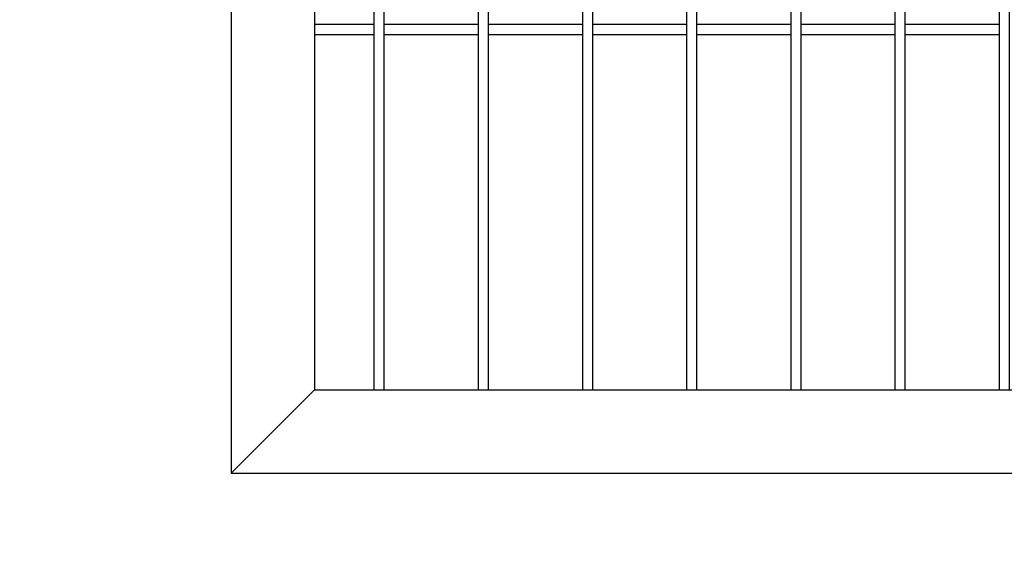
# Model space of a CAD drawing. Header units: inches. Extents: x 1156 to 71303, y -52654 to 51.
# Tile 167 of 217: x 63863 to 63958, y -40847 to -40796. Entities that reach past the tile are written whole.
import ezdxf

# ---------------------------------------------------------------- set-up
doc = ezdxf.new("R2010")
doc.units = ezdxf.units.IN
doc.header["$MEASUREMENT"] = 0
doc.layers.get('0').update_dxf_attribs({"lineweight": 0})
doc.layers.get('Defpoints').update_dxf_attribs({"lineweight": 0})
doc.layers.add('AW OGRODZENIA', color=253, linetype='Continuous')
doc.styles.add('1-200', font='arial.ttf', dxfattribs={"width": 0.75, "height": 35})
doc.dimstyles.new('1-2001-2', dxfattribs={"dimtxt": 35, "dimasz": 10, "dimexe": 15, "dimexo": 10, "dimgap": 0.09, "dimtad": 0, "dimlfac": 0.5, "dimdsep": 46, "dimtxsty": '1-200', "dimblk": 'OBLIQUE', "dimcen": 0.09, "dimadec": 0, "dimazin": 0, "dimtfac": 1, "dimtdec": 4, "dimtix": 1, "dimtofl": 0, "dimtmove": 0, "dimatfit": 3, "dimldrblk": 'OBLIQUE', "dimfxl": 15, "dimfxlon": 1, "dimtvp": 0.7, "dimtolj": 1, "dimtzin": 0, "dimarcsym": 0})

# ---------------------------------------------------------------- blocks, each defined once
blk = doc.blocks.new('_OBLIQUE')
at = {"color": 0, "linetype": 'ByBlock', "lineweight": -2}
for p, q in [((-0.5, -0.5), (0.5, 0.5)), ((0, 0), (0, 0))]:
    blk.add_line(p, q, dxfattribs=at)
blk = doc.blocks.new('*D1616')
at = {"color": 0, "linetype": 'Continuous', "lineweight": -2, "ltscale": 12}
for p, q in [((63863.526, -40916.474), (63863.526, -40946.474)), ((64563.526, -40916.474), (64563.526, -40946.474)), ((63863.526, -40931.474), (64563.526, -40931.474))]:
    blk.add_line(p, q, dxfattribs=at)
at = {"layer": 'Defpoints', "color": 0}
for p in [(63863.526, -40835.275), (64563.526, -40835.275), (64563.526, -40931.474)]:
    blk.add_point(p, dxfattribs=at)
at = {"color": 0, "lineweight": -2, "xscale": 10, "yscale": 10, "zscale": 10, "rotation": 180}
blk.add_blockref('_OBLIQUE', (63863.526, -40931.474), dxfattribs=at)
at = {"color": 0, "lineweight": -2, "xscale": 10, "yscale": 10, "zscale": 10}
blk.add_blockref('_OBLIQUE', (64563.526, -40931.474), dxfattribs=at)
at = {"color": 0, "linetype": 'Continuous', "ltscale": 12, "insert": (64213.526, -40906.459), "char_height": 35, "attachment_point": 5, "style": '1-200'}
blk.add_mtext('\\A1;300', dxfattribs=at)
blk = doc.blocks.new('*D1626')
at = {"color": 0, "linetype": 'Continuous', "lineweight": -2, "ltscale": 12}
for p, q in [((63860.552, -40779.913), (63830.552, -40779.913)), ((63845.552, -40839.913), (63845.552, -40779.913)), ((63860.552, -40839.913), (63830.552, -40839.913))]:
    blk.add_line(p, q, dxfattribs=at)
at = {"layer": 'Defpoints', "color": 0}
for p in [(63845.552, -40779.913), (63891.526, -40779.913), (63883.526, -40839.913)]:
    blk.add_point(p, dxfattribs=at)
at = {"color": 0, "lineweight": -2, "xscale": 10, "yscale": 10, "zscale": 10}
for p, rotation in [((63845.552, -40779.913), 90), ((63845.552, -40839.913), 270)]:
    blk.add_blockref('_OBLIQUE', p, dxfattribs=dict(at, rotation=rotation))
at = {"color": 0, "linetype": 'Continuous', "ltscale": 12, "insert": (63820.538, -40809.913), "char_height": 35, "attachment_point": 5, "rotation": 90, "style": '1-200'}
blk.add_mtext('\\A1;30', dxfattribs=at)

msp = doc.modelspace()

# ---------------------------------------------------------------- linework, layer by layer
at = {"layer": 'AW OGRODZENIA'}
for p, q in [((63883.526, -40549.913), (63883.526, -40839.913)), ((63891.526, -40557.913), (63891.526, -40831.913)), ((63891.526, -40796.834), (63897.23, -40796.834)), ((63891.526, -40796.834), (63897.23, -40796.834)), ((63891.526, -40796.834), (63897.23, -40796.834)), ((63891.526, -40796.834), (63897.23, -40796.834)), ((63891.526, -40796.834), (63897.23, -40796.834)), ((63891.526, -40796.834), (63897.23, -40796.834)), ((63891.526, -40796.834), (63897.23, -40796.834)), ((63891.526, -40796.834), (63897.23, -40796.834)), ((63891.526, -40796.834), (63897.23, -40796.834)), ((63891.526, -40796.834), (63897.23, -40796.834)), ((63891.526, -40796.834), (63897.23, -40796.834)), ((63891.526, -40796.834), (63897.23, -40796.834)), ((63891.526, -40796.834), (63897.23, -40796.834)), ((63891.526, -40796.834), (63897.23, -40796.834)), ((63891.526, -40796.834), (63897.23, -40796.834)), ((63891.526, -40796.834), (63897.23, -40796.834)), ((63891.526, -40796.834), (63897.23, -40796.834)), ((63891.526, -40796.834), (63897.23, -40796.834)), ((63891.526, -40796.834), (63897.23, -40796.834)), ((63891.526, -40796.834), (63897.23, -40796.834)), ((63891.526, -40796.834), (63897.23, -40796.834)), ((63891.526, -40796.834), (63897.23, -40796.834)), ((63891.526, -40796.834), (63897.23, -40796.834)), ((63891.526, -40796.834), (63897.23, -40796.834)), ((63891.526, -40796.834), (63897.23, -40796.834)), ((63898.222, -40796.834), (63907.23, -40796.834)), ((63898.222, -40796.834), (63907.23, -40796.834)), ((63898.222, -40796.834), (63907.23, -40796.834)), ((63898.222, -40796.834), (63907.23, -40796.834)), ((63898.222, -40796.834), (63907.23, -40796.834)), ((63898.222, -40796.834), (63907.23, -40796.834)), ((63898.222, -40796.834), (63907.23, -40796.834)), ((63898.222, -40796.834), (63907.23, -40796.834)), ((63898.222, -40796.834), (63907.23, -40796.834)), ((63898.222, -40796.834), (63907.23, -40796.834)), ((63898.222, -40796.834), (63907.23, -40796.834)), ((63898.222, -40796.834), (63907.23, -40796.834)), ((63898.222, -40796.834), (63907.23, -40796.834)), ((63898.222, -40796.834), (63907.23, -40796.834)), ((63898.222, -40796.834), (63907.23, -40796.834)), ((63898.222, -40796.834), (63907.23, -40796.834)), ((63898.222, -40796.834), (63907.23, -40796.834)), ((63898.222, -40796.834), (63907.23, -40796.834)), ((63898.222, -40796.834), (63907.23, -40796.834)), ((63898.222, -40796.834), (63907.23, -40796.834)), ((63898.222, -40796.834), (63907.23, -40796.834)), ((63898.222, -40796.834), (63907.23, -40796.834)), ((63898.222, -40796.834), (63907.23, -40796.834)), ((63898.222, -40796.834), (63907.23, -40796.834)), ((63898.222, -40796.834), (63907.23, -40796.834)), ((63908.222, -40796.834), (63917.23, -40796.834)), ((63908.222, -40796.834), (63917.23, -40796.834)), ((63908.222, -40796.834), (63917.23, -40796.834)), ((63908.222, -40796.834), (63917.23, -40796.834)), ((63908.222, -40796.834), (63917.23, -40796.834)), ((63908.222, -40796.834), (63917.23, -40796.834)), ((63908.222, -40796.834), (63917.23, -40796.834)), ((63908.222, -40796.834), (63917.23, -40796.834)), ((63908.222, -40796.834), (63917.23, -40796.834)), ((63908.222, -40796.834), (63917.23, -40796.834)), ((63908.222, -40796.834), (63917.23, -40796.834)), ((63908.222, -40796.834), (63917.23, -40796.834)), ((63908.222, -40796.834), (63917.23, -40796.834)), ((63908.222, -40796.834), (63917.23, -40796.834)), ((63908.222, -40796.834), (63917.23, -40796.834)), ((63908.222, -40796.834), (63917.23, -40796.834)), ((63908.222, -40796.834), (63917.23, -40796.834)), ((63908.222, -40796.834), (63917.23, -40796.834)), ((63908.222, -40796.834), (63917.23, -40796.834)), ((63908.222, -40796.834), (63917.23, -40796.834)), ((63908.222, -40796.834), (63917.23, -40796.834)), ((63908.222, -40796.834), (63917.23, -40796.834)), ((63908.222, -40796.834), (63917.23, -40796.834)), ((63908.222, -40796.834), (63917.23, -40796.834)), ((63908.222, -40796.834), (63917.23, -40796.834)), ((63918.222, -40796.834), (63927.23, -40796.834)), ((63918.222, -40796.834), (63927.23, -40796.834)), ((63918.222, -40796.834), (63927.23, -40796.834)), ((63918.222, -40796.834), (63927.23, -40796.834)), ((63918.222, -40796.834), (63927.23, -40796.834)), ((63918.222, -40796.834), (63927.23, -40796.834)), ((63918.222, -40796.834), (63927.23, -40796.834)), ((63918.222, -40796.834), (63927.23, -40796.834)), ((63918.222, -40796.834), (63927.23, -40796.834)), ((63918.222, -40796.834), (63927.23, -40796.834)), ((63918.222, -40796.834), (63927.23, -40796.834)), ((63918.222, -40796.834), (63927.23, -40796.834)), ((63918.222, -40796.834), (63927.23, -40796.834)), ((63918.222, -40796.834), (63927.23, -40796.834)), ((63918.222, -40796.834), (63927.23, -40796.834)), ((63918.222, -40796.834), (63927.23, -40796.834)), ((63918.222, -40796.834), (63927.23, -40796.834)), ((63918.222, -40796.834), (63927.23, -40796.834)), ((63918.222, -40796.834), (63927.23, -40796.834)), ((63918.222, -40796.834), (63927.23, -40796.834)), ((63918.222, -40796.834), (63927.23, -40796.834)), ((63918.222, -40796.834), (63927.23, -40796.834)), ((63918.222, -40796.834), (63927.23, -40796.834)), ((63918.222, -40796.834), (63927.23, -40796.834)), ((63918.222, -40796.834), (63927.23, -40796.834)), ((63928.222, -40796.834), (63937.23, -40796.834)), ((63928.222, -40796.834), (63937.23, -40796.834)), ((63928.222, -40796.834), (63937.23, -40796.834)), ((63928.222, -40796.834), (63937.23, -40796.834)), ((63928.222, -40796.834), (63937.23, -40796.834)), ((63928.222, -40796.834), (63937.23, -40796.834)), ((63928.222, -40796.834), (63937.23, -40796.834)), ((63928.222, -40796.834), (63937.23, -40796.834)), ((63928.222, -40796.834), (63937.23, -40796.834)), ((63928.222, -40796.834), (63937.23, -40796.834)), ((63928.222, -40796.834), (63937.23, -40796.834)), ((63928.222, -40796.834), (63937.23, -40796.834)), ((63928.222, -40796.834), (63937.23, -40796.834)), ((63928.222, -40796.834), (63937.23, -40796.834)), ((63928.222, -40796.834), (63937.23, -40796.834)), ((63928.222, -40796.834), (63937.23, -40796.834)), ((63928.222, -40796.834), (63937.23, -40796.834)), ((63928.222, -40796.834), (63937.23, -40796.834)), ((63928.222, -40796.834), (63937.23, -40796.834)), ((63928.222, -40796.834), (63937.23, -40796.834)), ((63928.222, -40796.834), (63937.23, -40796.834)), ((63928.222, -40796.834), (63937.23, -40796.834)), ((63928.222, -40796.834), (63937.23, -40796.834)), ((63928.222, -40796.834), (63937.23, -40796.834)), ((63928.222, -40796.834), (63937.23, -40796.834)), ((63938.222, -40796.834), (63947.23, -40796.834)), ((63938.222, -40796.834), (63947.23, -40796.834)), ((63938.222, -40796.834), (63947.23, -40796.834)), ((63938.222, -40796.834), (63947.23, -40796.834)), ((63938.222, -40796.834), (63947.23, -40796.834)), ((63938.222, -40796.834), (63947.23, -40796.834)), ((63938.222, -40796.834), (63947.23, -40796.834)), ((63938.222, -40796.834), (63947.23, -40796.834)), ((63938.222, -40796.834), (63947.23, -40796.834)), ((63938.222, -40796.834), (63947.23, -40796.834)), ((63938.222, -40796.834), (63947.23, -40796.834)), ((63938.222, -40796.834), (63947.23, -40796.834)), ((63938.222, -40796.834), (63947.23, -40796.834)), ((63938.222, -40796.834), (63947.23, -40796.834)), ((63938.222, -40796.834), (63947.23, -40796.834)), ((63938.222, -40796.834), (63947.23, -40796.834)), ((63938.222, -40796.834), (63947.23, -40796.834)), ((63938.222, -40796.834), (63947.23, -40796.834)), ((63938.222, -40796.834), (63947.23, -40796.834)), ((63938.222, -40796.834), (63947.23, -40796.834)), ((63938.222, -40796.834), (63947.23, -40796.834)), ((63938.222, -40796.834), (63947.23, -40796.834)), ((63938.222, -40796.834), (63947.23, -40796.834)), ((63938.222, -40796.834), (63947.23, -40796.834)), ((63938.222, -40796.834), (63947.23, -40796.834)), ((63948.222, -40796.834), (63957.23, -40796.834)), ((63948.222, -40796.834), (63957.23, -40796.834)), ((63948.222, -40796.834), (63957.23, -40796.834)), ((63948.222, -40796.834), (63957.23, -40796.834)), ((63948.222, -40796.834), (63957.23, -40796.834)), ((63948.222, -40796.834), (63957.23, -40796.834)), ((63948.222, -40796.834), (63957.23, -40796.834)), ((63948.222, -40796.834), (63957.23, -40796.834)), ((63948.222, -40796.834), (63957.23, -40796.834)), ((63948.222, -40796.834), (63957.23, -40796.834)), ((63948.222, -40796.834), (63957.23, -40796.834)), ((63948.222, -40796.834), (63957.23, -40796.834)), ((63948.222, -40796.834), (63957.23, -40796.834)), ((63948.222, -40796.834), (63957.23, -40796.834)), ((63948.222, -40796.834), (63957.23, -40796.834)), ((63948.222, -40796.834), (63957.23, -40796.834)), ((63948.222, -40796.834), (63957.23, -40796.834)), ((63948.222, -40796.834), (63957.23, -40796.834)), ((63948.222, -40796.834), (63957.23, -40796.834)), ((63948.222, -40796.834), (63957.23, -40796.834)), ((63948.222, -40796.834), (63957.23, -40796.834)), ((63948.222, -40796.834), (63957.23, -40796.834)), ((63948.222, -40796.834), (63957.23, -40796.834)), ((63948.222, -40796.834), (63957.23, -40796.834)), ((63948.222, -40796.834), (63957.23, -40796.834)), ((63891.526, -40797.834), (63897.23, -40797.834)), ((63891.526, -40797.834), (63897.23, -40797.834)), ((63891.526, -40797.834), (63897.23, -40797.834)), ((63891.526, -40797.834), (63897.23, -40797.834)), ((63891.526, -40797.834), (63897.23, -40797.834)), ((63891.526, -40797.834), (63897.23, -40797.834)), ((63891.526, -40797.834), (63897.23, -40797.834)), ((63891.526, -40797.834), (63897.23, -40797.834)), ((63891.526, -40797.834), (63897.23, -40797.834)), ((63891.526, -40797.834), (63897.23, -40797.834)), ((63891.526, -40797.834), (63897.23, -40797.834)), ((63891.526, -40797.834), (63897.23, -40797.834)), ((63891.526, -40797.834), (63897.23, -40797.834)), ((63891.526, -40797.834), (63897.23, -40797.834)), ((63891.526, -40797.834), (63897.23, -40797.834)), ((63891.526, -40797.834), (63897.23, -40797.834)), ((63891.526, -40797.834), (63897.23, -40797.834)), ((63891.526, -40797.834), (63897.23, -40797.834)), ((63891.526, -40797.834), (63897.23, -40797.834)), ((63891.526, -40797.834), (63897.23, -40797.834)), ((63891.526, -40797.834), (63897.23, -40797.834)), ((63891.526, -40797.834), (63897.23, -40797.834)), ((63891.526, -40797.834), (63897.23, -40797.834)), ((63891.526, -40797.834), (63897.23, -40797.834)), ((63891.526, -40797.834), (63897.23, -40797.834)), ((63898.222, -40797.834), (63907.23, -40797.834)), ((63898.222, -40797.834), (63907.23, -40797.834)), ((63898.222, -40797.834), (63907.23, -40797.834)), ((63898.222, -40797.834), (63907.23, -40797.834)), ((63898.222, -40797.834), (63907.23, -40797.834)), ((63898.222, -40797.834), (63907.23, -40797.834)), ((63898.222, -40797.834), (63907.23, -40797.834)), ((63898.222, -40797.834), (63907.23, -40797.834)), ((63898.222, -40797.834), (63907.23, -40797.834)), ((63898.222, -40797.834), (63907.23, -40797.834)), ((63898.222, -40797.834), (63907.23, -40797.834)), ((63898.222, -40797.834), (63907.23, -40797.834)), ((63898.222, -40797.834), (63907.23, -40797.834)), ((63898.222, -40797.834), (63907.23, -40797.834)), ((63898.222, -40797.834), (63907.23, -40797.834)), ((63898.222, -40797.834), (63907.23, -40797.834)), ((63898.222, -40797.834), (63907.23, -40797.834)), ((63898.222, -40797.834), (63907.23, -40797.834)), ((63898.222, -40797.834), (63907.23, -40797.834)), ((63898.222, -40797.834), (63907.23, -40797.834)), ((63898.222, -40797.834), (63907.23, -40797.834)), ((63898.222, -40797.834), (63907.23, -40797.834)), ((63898.222, -40797.834), (63907.23, -40797.834)), ((63898.222, -40797.834), (63907.23, -40797.834)), ((63898.222, -40797.834), (63907.23, -40797.834)), ((63908.222, -40797.834), (63917.23, -40797.834)), ((63908.222, -40797.834), (63917.23, -40797.834)), ((63908.222, -40797.834), (63917.23, -40797.834)), ((63908.222, -40797.834), (63917.23, -40797.834)), ((63908.222, -40797.834), (63917.23, -40797.834)), ((63908.222, -40797.834), (63917.23, -40797.834)), ((63908.222, -40797.834), (63917.23, -40797.834)), ((63908.222, -40797.834), (63917.23, -40797.834)), ((63908.222, -40797.834), (63917.23, -40797.834)), ((63908.222, -40797.834), (63917.23, -40797.834)), ((63908.222, -40797.834), (63917.23, -40797.834)), ((63908.222, -40797.834), (63917.23, -40797.834)), ((63908.222, -40797.834), (63917.23, -40797.834)), ((63908.222, -40797.834), (63917.23, -40797.834)), ((63908.222, -40797.834), (63917.23, -40797.834)), ((63908.222, -40797.834), (63917.23, -40797.834)), ((63908.222, -40797.834), (63917.23, -40797.834)), ((63908.222, -40797.834), (63917.23, -40797.834)), ((63908.222, -40797.834), (63917.23, -40797.834)), ((63908.222, -40797.834), (63917.23, -40797.834)), ((63908.222, -40797.834), (63917.23, -40797.834)), ((63908.222, -40797.834), (63917.23, -40797.834)), ((63908.222, -40797.834), (63917.23, -40797.834)), ((63908.222, -40797.834), (63917.23, -40797.834)), ((63908.222, -40797.834), (63917.23, -40797.834)), ((63918.222, -40797.834), (63927.23, -40797.834)), ((63918.222, -40797.834), (63927.23, -40797.834)), ((63918.222, -40797.834), (63927.23, -40797.834)), ((63918.222, -40797.834), (63927.23, -40797.834)), ((63918.222, -40797.834), (63927.23, -40797.834)), ((63918.222, -40797.834), (63927.23, -40797.834)), ((63918.222, -40797.834), (63927.23, -40797.834)), ((63918.222, -40797.834), (63927.23, -40797.834)), ((63918.222, -40797.834), (63927.23, -40797.834)), ((63918.222, -40797.834), (63927.23, -40797.834)), ((63918.222, -40797.834), (63927.23, -40797.834)), ((63918.222, -40797.834), (63927.23, -40797.834)), ((63918.222, -40797.834), (63927.23, -40797.834)), ((63918.222, -40797.834), (63927.23, -40797.834)), ((63918.222, -40797.834), (63927.23, -40797.834)), ((63918.222, -40797.834), (63927.23, -40797.834)), ((63918.222, -40797.834), (63927.23, -40797.834)), ((63918.222, -40797.834), (63927.23, -40797.834)), ((63918.222, -40797.834), (63927.23, -40797.834)), ((63918.222, -40797.834), (63927.23, -40797.834)), ((63918.222, -40797.834), (63927.23, -40797.834)), ((63918.222, -40797.834), (63927.23, -40797.834)), ((63918.222, -40797.834), (63927.23, -40797.834)), ((63918.222, -40797.834), (63927.23, -40797.834)), ((63918.222, -40797.834), (63927.23, -40797.834)), ((63928.222, -40797.834), (63937.23, -40797.834)), ((63928.222, -40797.834), (63937.23, -40797.834)), ((63928.222, -40797.834), (63937.23, -40797.834)), ((63928.222, -40797.834), (63937.23, -40797.834)), ((63928.222, -40797.834), (63937.23, -40797.834)), ((63928.222, -40797.834), (63937.23, -40797.834)), ((63928.222, -40797.834), (63937.23, -40797.834)), ((63928.222, -40797.834), (63937.23, -40797.834)), ((63928.222, -40797.834), (63937.23, -40797.834)), ((63928.222, -40797.834), (63937.23, -40797.834)), ((63928.222, -40797.834), (63937.23, -40797.834)), ((63928.222, -40797.834), (63937.23, -40797.834)), ((63928.222, -40797.834), (63937.23, -40797.834)), ((63928.222, -40797.834), (63937.23, -40797.834)), ((63928.222, -40797.834), (63937.23, -40797.834)), ((63928.222, -40797.834), (63937.23, -40797.834)), ((63928.222, -40797.834), (63937.23, -40797.834)), ((63928.222, -40797.834), (63937.23, -40797.834)), ((63928.222, -40797.834), (63937.23, -40797.834)), ((63928.222, -40797.834), (63937.23, -40797.834)), ((63928.222, -40797.834), (63937.23, -40797.834)), ((63928.222, -40797.834), (63937.23, -40797.834)), ((63928.222, -40797.834), (63937.23, -40797.834)), ((63928.222, -40797.834), (63937.23, -40797.834)), ((63928.222, -40797.834), (63937.23, -40797.834)), ((63938.222, -40797.834), (63947.23, -40797.834)), ((63938.222, -40797.834), (63947.23, -40797.834)), ((63938.222, -40797.834), (63947.23, -40797.834)), ((63938.222, -40797.834), (63947.23, -40797.834)), ((63938.222, -40797.834), (63947.23, -40797.834)), ((63938.222, -40797.834), (63947.23, -40797.834)), ((63938.222, -40797.834), (63947.23, -40797.834)), ((63938.222, -40797.834), (63947.23, -40797.834)), ((63938.222, -40797.834), (63947.23, -40797.834)), ((63938.222, -40797.834), (63947.23, -40797.834)), ((63938.222, -40797.834), (63947.23, -40797.834)), ((63938.222, -40797.834), (63947.23, -40797.834)), ((63938.222, -40797.834), (63947.23, -40797.834)), ((63938.222, -40797.834), (63947.23, -40797.834)), ((63938.222, -40797.834), (63947.23, -40797.834)), ((63938.222, -40797.834), (63947.23, -40797.834)), ((63938.222, -40797.834), (63947.23, -40797.834)), ((63938.222, -40797.834), (63947.23, -40797.834)), ((63938.222, -40797.834), (63947.23, -40797.834)), ((63938.222, -40797.834), (63947.23, -40797.834)), ((63938.222, -40797.834), (63947.23, -40797.834)), ((63938.222, -40797.834), (63947.23, -40797.834)), ((63938.222, -40797.834), (63947.23, -40797.834)), ((63938.222, -40797.834), (63947.23, -40797.834)), ((63938.222, -40797.834), (63947.23, -40797.834)), ((63948.222, -40797.834), (63957.23, -40797.834)), ((63948.222, -40797.834), (63957.23, -40797.834)), ((63948.222, -40797.834), (63957.23, -40797.834)), ((63948.222, -40797.834), (63957.23, -40797.834)), ((63948.222, -40797.834), (63957.23, -40797.834)), ((63948.222, -40797.834), (63957.23, -40797.834)), ((63948.222, -40797.834), (63957.23, -40797.834)), ((63948.222, -40797.834), (63957.23, -40797.834)), ((63948.222, -40797.834), (63957.23, -40797.834)), ((63948.222, -40797.834), (63957.23, -40797.834)), ((63948.222, -40797.834), (63957.23, -40797.834)), ((63948.222, -40797.834), (63957.23, -40797.834)), ((63948.222, -40797.834), (63957.23, -40797.834)), ((63948.222, -40797.834), (63957.23, -40797.834)), ((63948.222, -40797.834), (63957.23, -40797.834)), ((63948.222, -40797.834), (63957.23, -40797.834)), ((63948.222, -40797.834), (63957.23, -40797.834)), ((63948.222, -40797.834), (63957.23, -40797.834)), ((63948.222, -40797.834), (63957.23, -40797.834)), ((63948.222, -40797.834), (63957.23, -40797.834)), ((63948.222, -40797.834), (63957.23, -40797.834)), ((63948.222, -40797.834), (63957.23, -40797.834)), ((63948.222, -40797.834), (63957.23, -40797.834)), ((63948.222, -40797.834), (63957.23, -40797.834)), ((63948.222, -40797.834), (63957.23, -40797.834)), ((63891.526, -40831.913), (63883.526, -40839.913)), ((63891.526, -40831.913), (64204.526, -40831.913)), ((63883.526, -40839.913), (64204.526, -40839.913))]:
    msp.add_line(p, q, dxfattribs=at)
for points in [[(63898.222, -40557.913), (63897.23, -40557.913), (63897.23, -40831.913), (63898.222, -40831.913)], [(63908.222, -40557.913), (63907.23, -40557.913), (63907.23, -40831.913), (63908.222, -40831.913)], [(63918.222, -40557.913), (63917.23, -40557.913), (63917.23, -40831.913), (63918.222, -40831.913)], [(63928.222, -40557.913), (63927.23, -40557.913), (63927.23, -40831.913), (63928.222, -40831.913)], [(63938.222, -40557.913), (63937.23, -40557.913), (63937.23, -40831.913), (63938.222, -40831.913)], [(63948.222, -40557.913), (63947.23, -40557.913), (63947.23, -40831.913), (63948.222, -40831.913)], [(63958.222, -40557.913), (63957.23, -40557.913), (63957.23, -40831.913), (63958.222, -40831.913)]]:
    msp.add_lwpolyline(points, close=True, dxfattribs=at)

# ---------------------------------------------------------------- dimensions: what is measured, and where the dimension line sits
at = {"linetype": 'Continuous', "ltscale": 12}
dim = msp.add_linear_dim(base=(63845.552, -40779.913), p1=(63883.526, -40839.913), p2=(63891.526, -40779.913), angle=90, dimstyle='1-2001-2', override={"dimtxt": 35}, dxfattribs=at)
dim.commit()
dim.dimension.update_dxf_attribs({"geometry": '*D1626', "text_midpoint": (63820.538, -40809.913)})
dim = msp.add_linear_dim(base=(64563.526, -40931.474), p1=(63863.526, -40835.275), p2=(64563.526, -40835.275), text='300', dimstyle='1-2001-2', override={"dimtxt": 35}, dxfattribs=at)
dim.commit()
dim.dimension.update_dxf_attribs({"geometry": '*D1616', "text_midpoint": (64213.526, -40906.459)})

doc.saveas('drawing.dxf')
